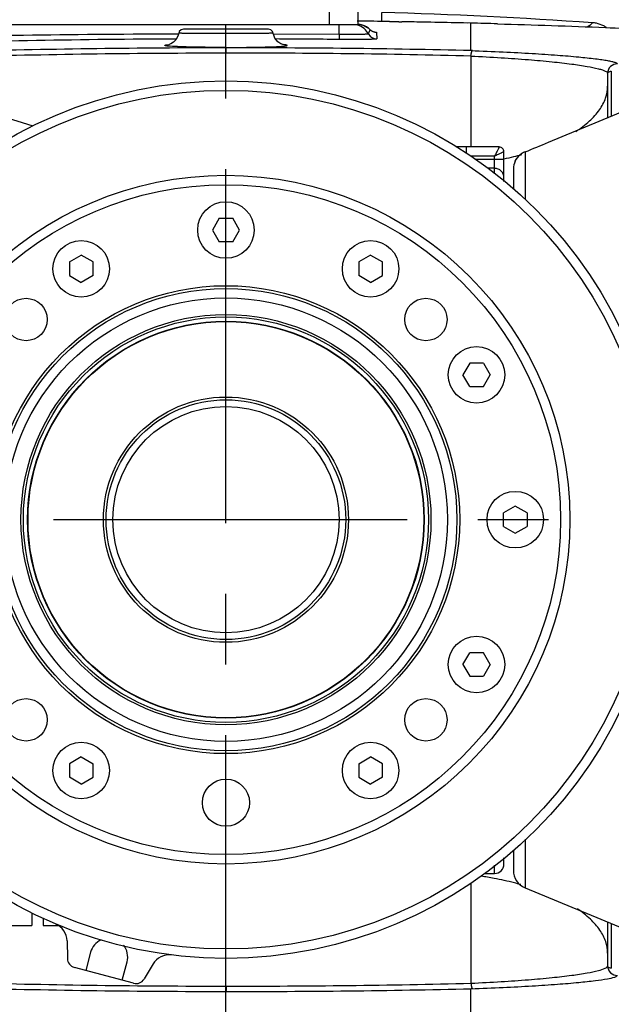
# Model space of a CAD drawing. Header units: millimetres. Extents: x 7426 to 8300, y 123 to 421.
# Tile 119 of 197: x 8062.26 to 8065.4, y 274.58 to 279.8. Entities that reach past the tile are written whole.
import ezdxf

# ---------------------------------------------------------------- set-up
doc = ezdxf.new("R2010")
doc.units = ezdxf.units.MM
doc.linetypes.add('CENTER', pattern=[0.6, 0.375, -0.075, 0.075, -0.075])
for name, color, linetype in [('中心线', 7, 'CENTER'), ('外形图', 7, 'Continuous'), ('尺寸标注', 7, 'Continuous')]:
    doc.layers.add(name, color=color, linetype=linetype)
doc.styles.add('微软雅黑', font='msyh.ttc')
doc.dimstyles.new('尺寸标注_1_20比例', dxfattribs={"dimtxt": 1.5, "dimasz": 1.25, "dimexe": 0.5, "dimexo": 0.4, "dimgap": 0.5, "dimtad": 1, "dimdec": 1, "dimlfac": 20, "dimdsep": 46, "dimtxsty": '微软雅黑', "dimcen": 0.09, "dimadec": 0, "dimazin": 0, "dimtp": 0.01, "dimtm": 0.01, "dimtfac": 1, "dimtdec": 1, "dimtofl": 0, "dimtmove": 0, "dimatfit": 3, "dimfxl": 1, "dimtolj": 1, "dimarcsym": 0})

# ---------------------------------------------------------------- blocks, each defined once
blk = doc.blocks.new('*D1254')
at = {"layer": 'Defpoints', "color": 0}
for p in [(8069.8803, 291.5889), (8056.8352, 246.458), (8069.8803, 246.4589)]:
    blk.add_point(p, dxfattribs=at)
at = {"layer": '尺寸标注', "color": 0, "lineweight": -2}
for p, q in [((8056.8352, 246.858), (8056.8352, 292.0889)), ((8069.8803, 246.8589), (8069.8803, 292.0889)), ((8058.0852, 291.5889), (8068.6303, 291.5889))]:
    blk.add_line(p, q, dxfattribs=at)
at = {"layer": '尺寸标注', "color": 0}
for points in [[(8058.0852, 291.7972), (8058.0852, 291.3805), (8056.8352, 291.5889)], [(8068.6303, 291.3805), (8068.6303, 291.7972), (8069.8803, 291.5889)]]:
    blk.add_solid(points, dxfattribs=at)
at = {"layer": '尺寸标注', "color": 0, "insert": (8063.7081, 292.8641), "char_height": 1.5, "attachment_point": 5, "style": '微软雅黑'}
blk.add_mtext('\\A1;\\A1;260', dxfattribs=at)
blk = doc.blocks.new('*D1255')
at = {"layer": 'Defpoints', "color": 0}
for p in [(8069.2878, 286.4318), (8069.2878, 273.2156), (8057.4367, 272.9479)]:
    blk.add_point(p, dxfattribs=at)
at = {"layer": '尺寸标注', "color": 0, "lineweight": -2}
for p, q in [((8057.4367, 273.3479), (8057.4367, 286.9318)), ((8069.2878, 273.6156), (8069.2878, 286.9318)), ((8058.6867, 286.4318), (8068.0378, 286.4318))]:
    blk.add_line(p, q, dxfattribs=at)
at = {"layer": '尺寸标注', "color": 0}
for points in [[(8058.6867, 286.6402), (8058.6867, 286.2235), (8057.4367, 286.4318)], [(8068.0378, 286.2235), (8068.0378, 286.6402), (8069.2878, 286.4318)]]:
    blk.add_solid(points, dxfattribs=at)
at = {"layer": '尺寸标注', "color": 0, "insert": (8063.3623, 287.707), "char_height": 1.5, "attachment_point": 5, "style": '微软雅黑'}
blk.add_mtext('\\A1;\\A1;237.4', dxfattribs=at)

msp = doc.modelspace()

# ---------------------------------------------------------------- linework, layer by layer
at = {"layer": '中心线', "linetype": 'CENTER', "ltscale": 5}
for p, q in [((8063.3577, 226.1292), (8063.3577, 281.7494)), ((8059.4437, 277.147), (8067.278, 277.147))]:
    msp.add_line(p, q, dxfattribs=at)
at = {"layer": '外形图', "color": 7, "linetype": 'Continuous'}
for p, q in [((8063.9077, 279.772), (8063.9077, 279.897)), ((8064.0577, 279.897), (8064.0577, 279.772)), ((8064.2745, 279.786), (8064.053, 279.7888)), ((8064.1827, 279.8335), (8064.1827, 279.7871)), ((8061.4577, 279.772), (8064.0577, 279.772)), ((8063.5836, 279.747), (8063.1319, 279.747)), ((8063.3577, 279.748), (8063.3577, 279.772)), ((8063.3577, 279.7227), (8063.3577, 279.747)), ((8064.1226, 279.7436), (8064.1227, 279.7436)), ((8064.6577, 279.7783), (8064.2745, 279.786)), ((8064.6577, 279.633), (8064.6577, 279.7783)), ((8064.6577, 279.7783), (8064.6577, 279.7783)), ((8065.2856, 279.7658), (8065.2779, 279.759)), ((8065.2875, 279.7651), (8065.2802, 279.7582)), ((8065.3024, 279.7803), (8065.2982, 279.7767)), ((8065.3012, 279.7791), (8065.2988, 279.7765)), ((8065.3024, 279.7803), (8065.3012, 279.7791)), ((8063.0944, 279.6943), (8063.0526, 279.6941)), ((8063.0944, 279.6935), (8063.0526, 279.6933)), ((8063.3577, 279.6475), (8063.3577, 279.7227)), ((8063.9581, 279.7185), (8063.6084, 279.7202)), ((8063.9581, 279.7185), (8063.9578, 279.6917)), ((8064.157, 279.7293), (8064.1574, 279.6949)), ((8064.6577, 279.6039), (8064.6577, 279.122)), ((8065.3825, 279.5125), (8065.3825, 279.277)), ((8065.4021, 279.5239), (8065.4021, 279.2851)), ((8065.0687, 279.147), (8065.4827, 279.3185)), ((8062.1689, 279.2856), (8062.3333, 279.2337)), ((8064.8077, 279.122), (8064.5818, 279.122)), ((8064.6327, 279.122), (8064.6327, 279.0895)), ((8064.7827, 279.0729), (8064.6549, 279.0729)), ((8064.6784, 279.0578), (8064.7827, 279.0578)), ((8064.7827, 278.9789), (8064.7827, 279.0729)), ((8064.8327, 278.9398), (8064.8327, 279.097)), ((8064.9445, 279.0963), (8064.9445, 278.8452)), ((8064.7827, 279.0091), (8064.7456, 279.0091)), ((8064.8827, 279.0058), (8064.8827, 278.8961)), ((8064.8937, 279.0511), (8064.8916, 279.0471)), ((8063.3217, 278.7445), (8063.2856, 278.682)), ((8063.3217, 278.7445), (8063.3938, 278.7445)), ((8063.4299, 278.682), (8063.3938, 278.7445)), ((8063.2856, 278.682), (8063.3217, 278.6195)), ((8063.3938, 278.6195), (8063.4299, 278.682)), ((8063.3938, 278.6195), (8063.3217, 278.6195)), ((8062.5277, 278.5125), (8062.5902, 278.5486)), ((8062.6527, 278.5125), (8062.5902, 278.5486)), ((8064.1252, 278.5486), (8064.0627, 278.5125)), ((8064.1252, 278.5486), (8064.1877, 278.5125)), ((8062.5277, 278.5125), (8062.5277, 278.4403)), ((8062.6527, 278.4403), (8062.6527, 278.5125)), ((8064.0627, 278.5125), (8064.0627, 278.4403)), ((8064.1877, 278.4403), (8064.1877, 278.5125)), ((8062.5277, 278.4403), (8062.5902, 278.4042)), ((8062.6527, 278.4403), (8062.5902, 278.4042)), ((8064.1252, 278.4042), (8064.0627, 278.4403)), ((8064.1252, 278.4042), (8064.1877, 278.4403)), ((8064.651, 277.977), (8064.6149, 277.9145)), ((8064.7232, 277.977), (8064.651, 277.977)), ((8064.7232, 277.977), (8064.7593, 277.9145)), ((8064.651, 277.852), (8064.6149, 277.9145)), ((8064.7232, 277.852), (8064.7593, 277.9145)), ((8064.651, 277.852), (8064.7232, 277.852)), ((8064.8927, 277.2192), (8064.8302, 277.1831)), ((8064.8302, 277.111), (8064.8302, 277.1831)), ((8064.9552, 277.1831), (8064.8927, 277.2192)), ((8064.9552, 277.1831), (8064.9552, 277.111)), ((8064.8302, 277.111), (8064.8927, 277.0749)), ((8064.8927, 277.0749), (8064.9552, 277.111)), ((8064.6149, 276.3795), (8064.651, 276.442)), ((8064.7232, 276.442), (8064.651, 276.442)), ((8064.7593, 276.3795), (8064.7232, 276.442)), ((8064.6149, 276.3795), (8064.651, 276.317)), ((8064.7593, 276.3795), (8064.7232, 276.317)), ((8064.651, 276.317), (8064.7232, 276.317)), ((8062.5902, 275.8899), (8062.5277, 275.8538)), ((8062.5902, 275.8899), (8062.6527, 275.8538)), ((8064.0627, 275.8538), (8064.1252, 275.8899)), ((8064.1877, 275.8538), (8064.1252, 275.8899)), ((8062.5277, 275.8538), (8062.5277, 275.7816)), ((8062.6527, 275.7816), (8062.6527, 275.8538)), ((8064.0627, 275.8538), (8064.0627, 275.7816)), ((8064.1877, 275.7816), (8064.1877, 275.8538)), ((8062.5902, 275.7455), (8062.5277, 275.7816)), ((8062.5902, 275.7455), (8062.6527, 275.7816)), ((8064.0627, 275.7816), (8064.1252, 275.7455)), ((8064.1877, 275.7816), (8064.1252, 275.7455)), ((8064.9445, 275.453), (8064.9445, 275.1959)), ((8064.8327, 275.322), (8064.8327, 275.3543)), ((8064.8827, 275.398), (8064.8827, 275.2883)), ((8064.7827, 275.272), (8064.7827, 275.3156)), ((8064.7298, 275.272), (8064.7827, 275.272)), ((8064.6577, 275.2216), (8064.6577, 274.6902)), ((8064.9445, 275.1959), (8065.6174, 274.9176)), ((8062.3277, 275.0631), (8062.3277, 274.997)), ((8062.3277, 275.0587), (8062.3316, 275.0599)), ((8062.1557, 274.997), (8062.3277, 274.997)), ((8062.3877, 275.0344), (8062.3877, 274.997)), ((8062.3877, 274.997), (8062.467, 274.997)), ((8062.4588, 274.997), (8062.4588, 275.0029)), ((8065.3825, 275.0148), (8065.3825, 274.8494)), ((8065.4021, 275.0067), (8065.4021, 274.7702)), ((8062.5152, 274.9144), (8062.5168, 274.8217)), ((8062.64, 274.8547), (8062.6141, 274.7581)), ((8065.3825, 274.8494), (8065.3825, 274.7816)), ((8062.8073, 274.7064), (8062.8332, 274.8029)), ((8062.9711, 274.7923), (8062.9233, 274.7128)), ((8062.8675, 274.6902), (8062.5539, 274.7742)), ((8063.3577, 274.5005), (8063.3577, 274.6466)), ((8064.6577, 274.5158), (8064.6577, 274.6611))]:
    msp.add_line(p, q, dxfattribs=at)
for points in [[(8063.1319, 279.747), (8063.1193, 279.7437), (8063.1101, 279.7344), (8063.1071, 279.7254)], [(8063.6053, 279.7344), (8063.5962, 279.7437), (8063.5836, 279.747)], [(8064.1226, 279.7436), (8064.1157, 279.7498), (8064.0862, 279.7663), (8064.0576, 279.7712)], [(8064.1473, 279.7306), (8064.1479, 279.7305), (8064.1464, 279.7308), (8064.1399, 279.7327), (8064.1289, 279.7384), (8064.1226, 279.7436)], [(8063.1071, 279.7254), (8063.103, 279.7092), (8063.0927, 279.6904), (8063.0797, 279.6771), (8063.0661, 279.6686), (8063.0559, 279.6647), (8063.0527, 279.6639)], [(8063.6626, 279.6639), (8063.6631, 279.6638), (8063.6594, 279.6647), (8063.6488, 279.6689), (8063.6324, 279.6799), (8063.6173, 279.6987), (8063.6053, 279.7344)]]:
    msp.add_lwpolyline(points, dxfattribs=at)
for centre, radius in [((8063.3577, 277.147), 2.325), ((8063.3577, 277.147), 2.275), ((8063.3577, 277.147), 1.825), ((8063.3577, 277.147), 1.825), ((8063.3577, 277.147), 1.775), ((8063.3577, 278.682), 0.15), ((8062.5902, 278.4764), 0.15), ((8064.1252, 278.4764), 0.15), ((8063.3577, 277.147), 1.24), ((8063.3577, 277.147), 1.225), ((8063.3577, 277.147), 1.175), ((8062.2971, 278.2077), 0.1125), ((8064.4184, 278.2077), 0.1125), ((8063.3577, 277.147), 1.0875), ((8063.3577, 277.147), 1.0745), ((8063.3577, 277.147), 1.052), ((8063.3577, 277.147), 1.05), ((8064.6871, 277.9145), 0.15), ((8063.3577, 277.147), 0.65), ((8063.3577, 277.147), 0.6354), ((8063.3577, 277.147), 0.6), ((8064.8927, 277.147), 0.15), ((8064.6871, 276.3795), 0.15), ((8062.2971, 276.0864), 0.1125), ((8064.4184, 276.0864), 0.1125), ((8062.5902, 275.8177), 0.15), ((8064.1252, 275.8177), 0.15), ((8063.3577, 275.647), 0.125)]:
    msp.add_circle(centre, radius, dxfattribs=at)
for centre, radius, start, end in [((8063.3673, 225.0725), 54.721, 89.10196, 89.27675), ((8063.3834, 252.0782), 27.7685, 86.03792, 88.35041), ((8064.0271, 279.6721), 0.0999, 29.0279, 72.6017), ((8064.0527, 279.6714), 0.1007, 72.9441, 87.1445), ((8064.0528, 279.6721), 0.0999, 45.6467, 72.8974), ((8064.1577, 279.7795), 0.0502, 225.7036, 237.2265), ((8064.1576, 279.7793), 0.0499, 237.2354, 245.6193), ((8063.3755, 225.6578), 54.1357, 88.66164, 89.03077), ((8063.6874, 238.8008), 40.9889, 88.44613, 88.64353), ((8065.0221, 280.0405), 0.3824, 313.9415, 316.3452), ((8065.2917, 279.6296), 0.1511, 85.3509, 86.0346), ((8065.2915, 279.6274), 0.1533, 78.1468, 85.3363), ((8065.2916, 279.6278), 0.1528, 62.6445, 78.1503), ((8065.2911, 279.6275), 0.1533, 56.3467, 62.557), ((8063.3703, 195.9137), 83.807, 90.179964, 91.239696), ((8063.3588, 224.3168), 55.3782, 90.31684, 91.86315), ((8063.3577, 224.3145), 55.3805, 89.37915, 89.72763), ((8064.1582, 279.7449), 0.0501, 209.0812, 269.0116), ((8064.1577, 279.7794), 0.0501, 245.627, 258.0048), ((8064.1577, 279.7797), 0.0504, 258.001, 269.1673), ((8063.3977, 225.3397), 54.3078, 90.04221, 91.48727), ((8063.3976, 225.2083), 54.4392, 88.67362, 90.04197), ((8063.3977, 225.3618), 54.2573, 90.04129, 91.48639), ((8063.4356, 230.7196), 48.8996, 88.56782, 90.09017), ((8064.8077, 279.097), 0.025, 359.9956, 90), ((8059.4468, 292.7235), 14.6945, 291.97103, 292.49405), ((8064.4721, 280.717), 1.6968, 282.2923, 284.1057), ((8064.4998, 280.6064), 1.5829, 284.1087, 285.6609), ((8064.9764, 279.0069), 0.0938, 142.1571, 148.5734), ((8064.9827, 279.0058), 0.1, 155.6326, 180), ((8064.7827, 275.322), 0.05, 270, 0), ((8064.4205, 273.3223), 1.9568, 79.4143, 81.4553), ((8064.9827, 275.2883), 0.1, 180, 247.5326), ((8062.4152, 274.9127), 0.1, 1, 67.129), ((8062.7366, 274.8288), 0.1, 114.5193, 165), ((8062.7366, 274.8288), 0.1, 345, 39.674), ((8063.0568, 274.7408), 0.1, 82.871, 149), ((8062.5668, 274.8225), 0.05, 181, 255), ((8063.3987, 328.9365), 54.2616, 268.51271, 269.95769), ((8062.8804, 274.7385), 0.05, 255, 329), ((8063.4154, 325.3306), 50.6556, 269.93574, 271.4053), ((8063.3978, 328.9564), 54.3098, 268.51275, 269.95776), ((8063.3972, 329.1233), 54.4768, 269.95854, 271.32671)]:
    msp.add_arc(centre, radius, start, end, dxfattribs=at)
msp.add_open_spline([(8064.2249, 279.7868), (8064.247, 279.7865), (8064.2691, 279.7861), (8064.2912, 279.7857)], degree=3, dxfattribs=at)
for points, knots in [([(8063.9581, 279.7185), (8063.958, 279.7258), (8063.958, 279.7363), (8063.9579, 279.7493), (8063.9579, 279.7571), (8063.9578, 279.7633), (8063.9578, 279.7674), (8063.9577, 279.7698), (8063.9577, 279.771), (8063.9575, 279.7716), (8063.9576, 279.772), (8063.9576, 279.772)], [0, 0, 0, 0, 0.411953, 0.584835, 0.730542, 0.846725, 0.931215, 0.961104, 0.982601, 0.995595, 1, 1, 1, 1]), ([(8064.1145, 279.7206), (8064.115, 279.7227), (8064.1172, 279.7306), (8064.1201, 279.7382), (8064.1227, 279.7436)], [0, 0, 0, 0, 0.269479, 1, 1, 1, 1]), ([(8064.7989, 279.7747), (8064.9897, 279.7696), (8065.3175, 279.7586), (8065.6451, 279.7432), (8065.782, 279.7352)], [0, 0, 0, 0, 0.581895, 1, 1, 1, 1]), ([(8063.3577, 279.7227), (8063.3414, 279.7227), (8063.3094, 279.7227), (8063.2629, 279.7229), (8063.2201, 279.7231), (8063.1874, 279.7234), (8063.1644, 279.7236), (8063.1498, 279.7238), (8063.1372, 279.724), (8063.1268, 279.7243), (8063.1185, 279.7245), (8063.1127, 279.7248), (8063.1089, 279.725), (8063.1077, 279.7252), (8063.1071, 279.7253), (8063.1071, 279.7254)], [0, 0, 0, 0, 0.195309, 0.383286, 0.55627, 0.707811, 0.773674, 0.832043, 0.882398, 0.924234, 0.957154, 0.980885, 0.99517, 0.998741, 1, 1, 1, 1]), ([(8063.6084, 279.7254), (8063.6085, 279.725), (8063.6058, 279.7253), (8063.6033, 279.7246), (8063.5968, 279.7246), (8063.5888, 279.7243), (8063.5782, 279.7241), (8063.5657, 279.7238), (8063.5511, 279.7236), (8063.528, 279.7234), (8063.4954, 279.7231), (8063.4526, 279.7229), (8063.4061, 279.7227), (8063.3741, 279.7227), (8063.3577, 279.7227)], [0, 0, 0, 0, 0.004769, 0.01906, 0.042795, 0.075725, 0.117576, 0.167933, 0.226301, 0.292167, 0.443704, 0.616716, 0.804704, 1, 1, 1, 1]), ([(8064.1574, 279.6949), (8064.1574, 279.6945), (8064.1555, 279.6942), (8064.1532, 279.6937), (8064.1481, 279.6933), (8064.1417, 279.6929), (8064.1332, 279.6925), (8064.1188, 279.692), (8064.0971, 279.6916), (8064.0672, 279.6913), (8064.0331, 279.6912), (8063.9962, 279.6913), (8063.9707, 279.6916), (8063.9578, 279.6917)], [0, 0, 0, 0, 0.005466, 0.020022, 0.043913, 0.077044, 0.119075, 0.169559, 0.29393, 0.445264, 0.617879, 0.80539, 1, 1, 1, 1]), ([(8064.1145, 279.7206), (8064.1145, 279.7203), (8064.113, 279.7202), (8064.1111, 279.7198), (8064.1072, 279.7196), (8064.1021, 279.7193), (8064.0955, 279.719), (8064.0842, 279.7187), (8064.0672, 279.7184), (8064.0438, 279.7182), (8064.0171, 279.7181), (8063.9882, 279.7182), (8063.9682, 279.7184), (8063.9581, 279.7185)], [0, 0, 0, 0, 0.005479, 0.020141, 0.044107, 0.07724, 0.119212, 0.16961, 0.293854, 0.445139, 0.61776, 0.805316, 1, 1, 1, 1]), ([(8064.1467, 279.7308), (8064.1482, 279.7307), (8064.1507, 279.7305), (8064.1541, 279.7301), (8064.1557, 279.7298), (8064.157, 279.7296), (8064.157, 279.7293)], [0, 0, 0, 0, 0.430499, 0.740767, 0.929779, 1, 1, 1, 1]), ([(8063.0626, 279.6558), (8063.0588, 279.656), (8063.052, 279.6566), (8063.0442, 279.6574), (8063.0393, 279.6582), (8063.0367, 279.6587), (8063.0349, 279.6592), (8063.0337, 279.6596), (8063.033, 279.6604), (8063.0337, 279.6611), (8063.0348, 279.6616), (8063.0367, 279.6621), (8063.0392, 279.6626), (8063.0441, 279.6634), (8063.0481, 279.6639), (8063.051, 279.6642)], [0, 0, 0, 0, 0.237587, 0.41841, 0.487127, 0.541214, 0.580696, 0.606066, 0.619627, 0.633032, 0.658151, 0.697364, 0.751189, 0.819658, 1, 1, 1, 1]), ([(8063.3577, 279.6496), (8063.2993, 279.6496), (8063.2175, 279.6502), (8063.1191, 279.6528), (8063.0792, 279.6545), (8063.0626, 279.6558)], [0, 0, 0, 0, 0.594225, 0.830687, 1, 1, 1, 1]), ([(8063.3577, 279.6496), (8063.4158, 279.6496), (8063.497, 279.6502), (8063.595, 279.6527), (8063.6349, 279.6545), (8063.6516, 279.6557)], [0, 0, 0, 0, 0.592422, 0.829169, 1, 1, 1, 1]), ([(8063.3586, 279.6191), (8063.3586, 279.6229), (8063.3584, 279.6296), (8063.3584, 279.6384), (8063.3578, 279.6439), (8063.3581, 279.6468), (8063.3577, 279.6475)], [0, 0, 0, 0, 0.398109, 0.711877, 0.917241, 1, 1, 1, 1]), ([(8063.6516, 279.6557), (8063.6556, 279.656), (8063.6626, 279.6565), (8063.6708, 279.6574), (8063.6759, 279.6581), (8063.6785, 279.6586), (8063.6805, 279.6592), (8063.6817, 279.6596), (8063.6824, 279.6604), (8063.6817, 279.6612), (8063.6806, 279.6616), (8063.6786, 279.6622), (8063.676, 279.6627), (8063.671, 279.6635), (8063.6668, 279.6639), (8063.6638, 279.6643)], [0, 0, 0, 0, 0.238211, 0.419598, 0.488531, 0.542769, 0.582341, 0.607745, 0.621215, 0.634385, 0.6593, 0.698322, 0.751922, 0.820132, 1, 1, 1, 1]), ([(8064.6577, 279.6039), (8064.6582, 279.6082), (8064.6589, 279.6143), (8064.6604, 279.6217), (8064.6614, 279.626), (8064.6628, 279.6293), (8064.6633, 279.6314), (8064.6657, 279.6329), (8064.6631, 279.6327), (8064.6611, 279.6329), (8064.659, 279.6329), (8064.6578, 279.6329)], [0, 0, 0, 0, 0.346389, 0.489433, 0.608304, 0.701032, 0.76698, 0.80529, 0.845185, 0.897435, 1, 1, 1, 1]), ([(8064.6578, 279.6329), (8064.7147, 279.631), (8064.823, 279.6266), (8064.9761, 279.6185), (8065.1097, 279.6097), (8065.2214, 279.6004), (8065.2998, 279.5921), (8065.3506, 279.5852), (8065.3795, 279.5806), (8065.4021, 279.5761), (8065.4188, 279.5716), (8065.4289, 279.5679), (8065.4341, 279.5641), (8065.4344, 279.5622)], [0, 0, 0, 0, 0.218226, 0.415388, 0.587684, 0.731218, 0.844775, 0.890053, 0.927466, 0.957001, 0.978706, 0.992757, 1, 1, 1, 1]), ([(8064.6577, 279.6039), (8064.7112, 279.6016), (8064.8128, 279.5954), (8064.9563, 279.586), (8065.0811, 279.5749), (8065.1851, 279.5631), (8065.2672, 279.551), (8065.321, 279.5405), (8065.3531, 279.5312), (8065.3695, 279.5251), (8065.382, 279.5184), (8065.3825, 279.5125)], [0, 0, 0, 0, 0.218104, 0.415195, 0.586423, 0.729146, 0.84196, 0.924259, 0.95396, 0.976072, 1, 1, 1, 1]), ([(8065.4344, 279.5622), (8065.4214, 279.5626), (8065.3938, 279.5526), (8065.3827, 279.5255), (8065.3826, 279.5125)], [0, 0, 0, 0, 0.500056, 1, 1, 1, 1]), ([(8065.3825, 279.5125), (8065.3826, 279.5151), (8065.3901, 279.5209), (8065.3971, 279.5227), (8065.4021, 279.5239)], [0, 0, 0, 0, 0.338321, 1, 1, 1, 1]), ([(8065.2135, 279.2044), (8065.2391, 279.2209), (8065.2851, 279.2551), (8065.34, 279.3147), (8065.3744, 279.3782), (8065.3825, 279.4233), (8065.3825, 279.4447)], [0, 0, 0, 0, 0.299191, 0.559931, 0.789217, 1, 1, 1, 1]), ([(8064.8077, 279.122), (8064.8076, 279.122), (8064.8075, 279.1215), (8064.807, 279.1209), (8064.8064, 279.1195), (8064.8054, 279.1178), (8064.8043, 279.1156), (8064.8024, 279.1118), (8064.7996, 279.1064), (8064.7958, 279.099), (8064.7901, 279.0877), (8064.7858, 279.0789), (8064.7827, 279.0729)], [0, 0, 0, 0, 0.005815, 0.022187, 0.048777, 0.085142, 0.130561, 0.184258, 0.31325, 0.465368, 0.634354, 1, 1, 1, 1]), ([(8064.8327, 279.097), (8064.8327, 279.0971), (8064.8321, 279.0968), (8064.8316, 279.0967), (8064.8301, 279.096), (8064.8275, 279.0948), (8064.823, 279.0927), (8064.8167, 279.0897), (8064.8092, 279.086), (8064.7977, 279.0804), (8064.7888, 279.076), (8064.7827, 279.0729)], [0, 0, 0, 0, 0.004977, 0.020549, 0.046504, 0.082428, 0.18119, 0.310385, 0.463084, 0.632848, 1, 1, 1, 1]), ([(8064.7827, 279.0578), (8064.7891, 279.0578), (8064.7984, 279.0578), (8064.8102, 279.0577), (8064.8176, 279.0576), (8064.8238, 279.0575), (8064.828, 279.0574), (8064.8304, 279.0572), (8064.8317, 279.0572), (8064.8322, 279.0571), (8064.8327, 279.0571), (8064.8327, 279.057)], [0, 0, 0, 0, 0.382504, 0.555264, 0.706681, 0.831028, 0.923425, 0.956514, 0.980381, 0.994876, 1, 1, 1, 1]), ([(8064.9445, 279.0963), (8064.9386, 279.0939), (8064.9197, 279.0841), (8064.9041, 279.0684), (8064.8964, 279.0558)], [0, 0, 0, 0, 0.303688, 1, 1, 1, 1]), ([(8064.8327, 278.9594), (8064.8327, 278.9659), (8064.8301, 278.9789), (8064.819, 278.9954), (8064.8024, 279.0065), (8064.7892, 279.0091), (8064.7827, 279.0091)], [0, 0, 0, 0, 0.249228, 0.498866, 0.749167, 1, 1, 1, 1]), ([(8064.8916, 279.047), (8064.8915, 279.0471), (8064.892, 279.0476), (8064.8921, 279.0483), (8064.893, 279.0497), (8064.8935, 279.0508), (8064.8939, 279.0514)], [0, 0, 0, 0, 0.062493, 0.249904, 0.562331, 1, 1, 1, 1]), ([(8064.8964, 279.0558), (8064.8961, 279.0554), (8064.8952, 279.0538), (8064.8943, 279.0523), (8064.8937, 279.0511)], [0, 0, 0, 0, 0.28545, 1, 1, 1, 1]), ([(8064.8939, 279.0514), (8064.894, 279.0517), (8064.8948, 279.0532), (8064.8957, 279.0547), (8064.8964, 279.0558)], [0, 0, 0, 0, 0.217802, 1, 1, 1, 1]), ([(8064.9219, 275.2132), (8064.9105, 275.2163), (8064.8636, 275.2288), (8064.816, 275.2391), (8064.7799, 275.2458)], [0, 0, 0, 0, 0.243587, 1, 1, 1, 1]), ([(8065.3825, 274.8494), (8065.3825, 274.8703), (8065.3749, 274.9141), (8065.3423, 274.976), (8065.2902, 275.0342), (8065.2464, 275.0678), (8065.2221, 275.0841)], [0, 0, 0, 0, 0.21217, 0.442091, 0.702349, 1, 1, 1, 1]), ([(8064.6577, 274.6902), (8064.7112, 274.6929), (8064.8128, 274.6986), (8064.9563, 274.7082), (8065.0811, 274.7192), (8065.1851, 274.731), (8065.2672, 274.743), (8065.3264, 274.7548), (8065.3619, 274.7653), (8065.3782, 274.7742), (8065.3823, 274.7793), (8065.3826, 274.7816)], [0, 0, 0, 0, 0.217999, 0.415, 0.586158, 0.72882, 0.841587, 0.923829, 0.975674, 0.990751, 1, 1, 1, 1]), ([(8065.3825, 274.7816), (8065.3826, 274.7789), (8065.3901, 274.7732), (8065.3971, 274.7715), (8065.4021, 274.7702)], [0, 0, 0, 0, 0.338518, 1, 1, 1, 1]), ([(8065.3826, 274.7816), (8065.3826, 274.7686), (8065.3938, 274.7415), (8065.4214, 274.7315), (8065.4344, 274.7319)], [0, 0, 0, 0, 0.499724, 1, 1, 1, 1]), ([(8064.6577, 274.6611), (8064.7146, 274.6631), (8064.8229, 274.6675), (8064.9761, 274.6756), (8065.1096, 274.6844), (8065.2213, 274.6937), (8065.3094, 274.703), (8065.3736, 274.7121), (8065.4124, 274.7198), (8065.431, 274.7273), (8065.4344, 274.7318)], [0, 0, 0, 0, 0.218301, 0.415644, 0.588033, 0.731533, 0.845106, 0.928313, 0.978401, 1, 1, 1, 1]), ([(8063.3586, 274.675), (8063.3586, 274.6712), (8063.3584, 274.6645), (8063.3584, 274.6557), (8063.3578, 274.6502), (8063.3581, 274.6473), (8063.3577, 274.6466)], [0, 0, 0, 0, 0.398161, 0.711922, 0.91726, 1, 1, 1, 1]), ([(8064.6577, 274.6902), (8064.6583, 274.6859), (8064.6589, 274.6798), (8064.6604, 274.6723), (8064.6614, 274.668), (8064.6626, 274.6648), (8064.6636, 274.6627), (8064.6645, 274.6617), (8064.6668, 274.6611), (8064.6611, 274.6614), (8064.6598, 274.6612), (8064.6585, 274.6612)], [0, 0, 0, 0, 0.344953, 0.487207, 0.605211, 0.697279, 0.761647, 0.786508, 0.811986, 0.897424, 1, 1, 1, 1])]:
    msp.add_open_spline(points, degree=3, knots=knots, dxfattribs=at)

# ---------------------------------------------------------------- dimensions: what is measured, and where the dimension line sits
at = {"layer": '尺寸标注'}
dim = msp.add_linear_dim(base=(8069.8803, 291.5889), p1=(8056.8352, 246.458), p2=(8069.8803, 246.4589), text='\\A1;260', dimstyle='尺寸标注_1_20比例', override={"dimtxsty": '微软雅黑'}, dxfattribs=at)
dim.commit()
dim.dimension.update_dxf_attribs({"geometry": '*D1254', "text_midpoint": (8063.7081, 291.5889), "dimtype": 160})
dim = msp.add_linear_dim(base=(8069.2878, 286.4318), p1=(8057.4367, 272.9479), p2=(8069.2878, 273.2156), text='\\A1;237.4', dimstyle='尺寸标注_1_20比例', override={"dimtxsty": '微软雅黑'}, dxfattribs=at)
dim.commit()
dim.dimension.update_dxf_attribs({"geometry": '*D1255', "text_midpoint": (8063.3623, 287.707)})

doc.saveas('drawing.dxf')
